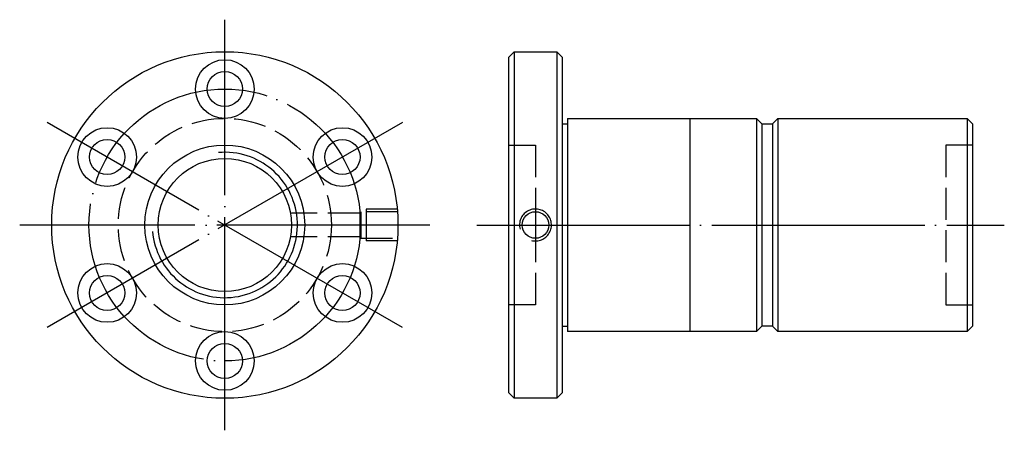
# Model space of a CAD drawing. Header units: millimetres. Extents: x 8 to 193, y 162 to 238.
import ezdxf

# ---------------------------------------------------------------- set-up
doc = ezdxf.new("R2010")
doc.units = ezdxf.units.MM
doc.header["$LTSCALE"] = 2
for name, pattern in [('CENTER', [22, 20, -1, 0, -1]), ('DASHED', [4, 3, -1]), ('THIN', [200000, 200000, 0])]:
    doc.linetypes.add(name, pattern=pattern)
doc.layers.add('NT', color=7, linetype='Continuous')
doc.layers.add('SH', color=7, linetype='Continuous')

msp = doc.modelspace()

# ---------------------------------------------------------------- linework, layer by layer
at = {"layer": 'NT', "color": 3, "linetype": 'CENTER'}
for p, q in [((46.69, 161.5), (46.69, 238.5)), ((80.03, 219.25), (13.34, 180.75)), ((80.03, 180.75), (13.34, 219.25)), ((85.19, 200), (8.19, 200))]:
    msp.add_line(p, q, dxfattribs=at)
at = {"layer": 'NT', "color": 16, "linetype": 'Continuous'}
for p, q in [((100, 231.5), (101, 232.5)), ((100, 168.5), (100, 231.5)), ((101, 232.5), (109, 232.5)), ((101, 232.5), (101, 167.5)), ((109, 232.5), (110, 231.5)), ((109, 232.5), (109, 167.5)), ((110, 231.5), (110, 168.5)), ((111, 220), (111, 180)), ((111, 220), (146.5, 220)), ((134, 220), (134, 180)), ((146.5, 220), (146.5, 180)), ((146.5, 220), (147.5, 219)), ((150.5, 220), (149.5, 219)), ((150.5, 220), (150.5, 180)), ((150.5, 220), (186, 220)), ((186, 220), (187, 219)), ((186, 220), (186, 180)), ((110, 219), (111, 219)), ((147.5, 219), (147.5, 181)), ((147.5, 219), (149.5, 219)), ((149.5, 219), (149.5, 181)), ((187, 219), (187, 181)), ((110, 181), (111, 181)), ((146.5, 180), (111, 180)), ((147.5, 181), (146.5, 180)), ((149.5, 181), (147.5, 181)), ((149.5, 181), (150.5, 180)), ((186, 180), (150.5, 180)), ((187, 181), (186, 180)), ((101, 167.5), (100, 168.5)), ((110, 168.5), (109, 167.5)), ((109, 167.5), (101, 167.5))]:
    msp.add_line(p, q, dxfattribs=at)
at = {"layer": 'NT', "color": 1, "linetype": 'DASHED'}
for p, q in [((100, 215), (105, 215)), ((105, 215), (105, 185)), ((187, 215), (182, 215)), ((182, 215), (182, 185)), ((105, 185), (100, 185)), ((182, 185), (187, 185))]:
    msp.add_line(p, q, dxfattribs=at)
at = {"layer": 'NT', "color": 16, "linetype": 'Continuous'}
for centre, radius in [((46.69, 200), 32.5), ((46.69, 225.5), 5.5), ((46.69, 225.5), 3.3), ((24.6, 212.75), 5.5), ((68.77, 212.75), 5.5), ((24.6, 212.75), 3.3), ((46.69, 200), 15), ((68.77, 212.75), 3.3), ((46.69, 200), 12.5), ((105, 200), 2.5), ((24.6, 187.25), 5.5), ((68.77, 187.25), 5.5), ((24.6, 187.25), 3.3), ((68.77, 187.25), 3.3), ((46.69, 174.5), 5.5), ((46.69, 174.5), 3.3)]:
    msp.add_circle(centre, radius, dxfattribs=at)
at = {"layer": 'NT', "color": 3, "linetype": 'CENTER'}
msp.add_circle((46.69, 200), 25.5, dxfattribs=at)
at = {"layer": 'NT', "color": 1, "linetype": 'DASHED'}
msp.add_circle((46.69, 200), 20, dxfattribs=at)
at = {"layer": 'NT', "color": 5, "linetype": 'THIN'}
msp.add_arc((46.69, 200), 13.63, 185, 95, dxfattribs=at)
at = {"layer": 'SH', "color": 3, "linetype": 'CENTER'}
for p, q in [((105, 206), (105, 194)), ((94, 200), (193, 200)), ((99, 200), (111, 200))]:
    msp.add_line(p, q, dxfattribs=at)
at = {"layer": 'SH', "color": 1, "linetype": 'DASHED'}
for p, q in [((72.04, 202.25), (59.19, 202.25)), ((72.19, 202.5), (72.19, 197.5)), ((79.19, 203), (73.19, 203)), ((73.19, 203), (73.19, 197)), ((72.04, 197.75), (59.19, 197.75)), ((79.19, 197), (73.19, 197))]:
    msp.add_line(p, q, dxfattribs=at)
msp.add_lwpolyline([(79.19, 202.5), (72.19, 202.5), (72.04, 202.25), (72.04, 197.75), (72.19, 197.5), (79.19, 197.5)], dxfattribs=at)
at = {"layer": 'SH', "color": 5, "linetype": 'THIN'}
msp.add_arc((105, 200), 3, 255, 195, dxfattribs=at)

doc.saveas('drawing.dxf')
